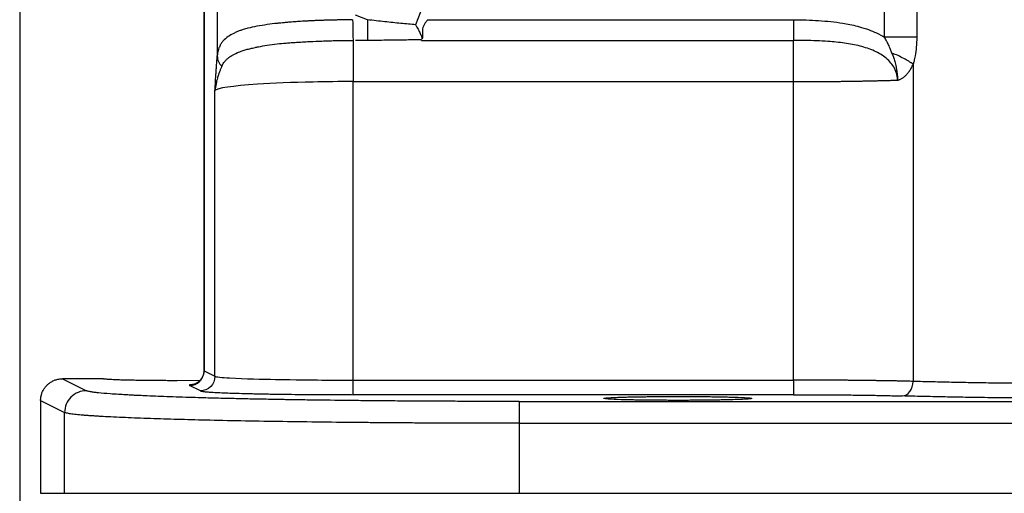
# Model space of a CAD drawing. Header units: inches. Extents: x 0.3 to 34.1, y 0.2 to 21.7.
# Tile 2 of 26: x 2.4 to 5.8, y 5.2 to 6.8. Entities that reach past the tile are written whole.
import ezdxf

# ---------------------------------------------------------------- set-up
doc = ezdxf.new("R2010")
doc.units = ezdxf.units.IN
doc.header["$MEASUREMENT"] = 0
doc.layers.add('SLD-0', color=7, linetype='Continuous', lineweight=25)
doc.styles.add('SLDTEXTSTYLE0', font='TXT', dxfattribs={"width": 0.75})
doc.dimstyles.new('SLDDIMSTYLE0', dxfattribs={"dimtxt": 0.125, "dimasz": 0.13, "dimexe": 0, "dimexo": 0.0625, "dimgap": 0.03125, "dimtad": 0, "dimtih": 1, "dimtoh": 1, "dimlfac": 0.8, "dimrnd": 1e-09, "dimzin": 12, "dimdsep": 46, "dimtxsty": 'SLDTEXTSTYLE0', "dimsah": 1, "dimcen": 0.09, "dimadec": 0, "dimazin": 3, "dimtfac": 1, "dimtofl": 0, "dimtmove": 0, "dimatfit": 3, "dimfxl": 1, "dimfrac": 2, "dimtolj": 1, "dimtzin": 12, "dimarcsym": 0})

# ---------------------------------------------------------------- blocks, each defined once
blk = doc.blocks.new('_D_3')
at = {"layer": 'SLD-0'}
for p, q in [((6.3666, 5.697), (6.3666, 2.9177)), ((2.4604, 5.1727), (2.4604, 2.9177)), ((4.2557, 3.2228), (4.2176, 3.2228)), ((4.2176, 3.2228), (4.2176, 3.0243)), ((4.6713, 3.2228), (4.7094, 3.2228)), ((4.7094, 3.2228), (4.7094, 3.0243)), ((2.4604, 3.0427), (4.108, 3.0427)), ((6.3666, 3.0427), (4.819, 3.0427)), ((4.2176, 3.0243), (4.2557, 3.0243)), ((4.7094, 3.0243), (4.6713, 3.0243))]:
    blk.add_line(p, q, dxfattribs=at)
for points in [[(2.4604, 3.0427), (2.5904, 3.0227), (2.5904, 3.0627)], [(6.3666, 3.0427), (6.2366, 3.0627), (6.2366, 3.0227)]]:
    blk.add_solid(points, dxfattribs=at)
at = {"layer": 'SLD-0', "char_height": 0.125, "attachment_point": 1, "style": 'SLDTEXTSTYLE0'}
for s, insert in [('79.38', (4.2557, 3.1855)), ('3.13', (4.3019, 2.9984))]:
    blk.add_mtext(s, dxfattribs=dict(at, insert=insert))
blk = doc.blocks.new('_D_4')
at = {"layer": 'SLD-0'}
for p, q in [((2.3885, 7.2685), (2.3885, 2.4453)), ((6.3666, 5.697), (6.3666, 2.4453)), ((4.2557, 2.7503), (4.2176, 2.7503)), ((4.2176, 2.7503), (4.2176, 2.5519)), ((4.6713, 2.7503), (4.7094, 2.7503)), ((4.7094, 2.7503), (4.7094, 2.5519)), ((2.3885, 2.5703), (4.108, 2.5703)), ((6.3666, 2.5703), (4.819, 2.5703)), ((4.2176, 2.5519), (4.2557, 2.5519)), ((4.7094, 2.5519), (4.6713, 2.5519))]:
    blk.add_line(p, q, dxfattribs=at)
for points in [[(2.3885, 2.5703), (2.5185, 2.5503), (2.5185, 2.5903)], [(6.3666, 2.5703), (6.2366, 2.5903), (6.2366, 2.5503)]]:
    blk.add_solid(points, dxfattribs=at)
at = {"layer": 'SLD-0', "char_height": 0.125, "attachment_point": 1, "style": 'SLDTEXTSTYLE0'}
for s, insert in [('80.84', (4.2557, 2.713)), ('3.18', (4.3019, 2.526))]:
    blk.add_mtext(s, dxfattribs=dict(at, insert=insert))

msp = doc.modelspace()

# ---------------------------------------------------------------- linework, layer by layer
at = {"color": 8, "linetype": 'Continuous', "lineweight": 25}
for p, q in [((5.4681, 7.4448), (5.4681, 6.7878)), ((5.3579, 6.7878), (5.3579, 7.3988)), ((3.0216, 5.6427), (3.0227, 5.6435)), ((3.0224, 5.6434), (3.0216, 5.6427))]:
    msp.add_line(p, q, dxfattribs=at)
at = {"color": 7, "linetype": 'Continuous', "lineweight": 25}
for p, q in [((3.0666, 7.0194), (3.0666, 6.7236)), ((3.021, 6.9888), (3.021, 5.6378)), ((3.0216, 6.9884), (3.0216, 5.6427)), ((3.7792, 6.9126), (3.7477, 6.8307)), ((3.5822, 6.8478), (3.541, 6.8636)), ((3.789, 6.8478), (5.0447, 6.8478)), ((3.5822, 6.7771), (3.541, 6.7771)), ((3.7682, 6.7771), (5.0447, 6.7771)), ((5.456, 6.6952), (5.456, 5.6067)), ((3.5331, 6.6357), (5.0447, 6.6357)), ((3.5331, 5.6111), (3.5331, 6.6357)), ((5.0447, 5.6111), (5.0447, 6.6357)), ((3.0588, 5.6242), (3.0588, 6.6047)), ((2.6748, 5.6158), (2.5354, 5.6158)), ((2.5354, 5.6158), (2.6175, 5.5747)), ((2.6748, 5.616), (2.6748, 5.6158)), ((3.0216, 5.6427), (3.0588, 5.6242)), ((3.0072, 5.6095), (2.9291, 5.6091)), ((3.0088, 5.5742), (2.9717, 5.5927)), ((3.5331, 5.6111), (5.0447, 5.6111)), ((5.0447, 5.5611), (3.5331, 5.5611)), ((2.4604, 5.5409), (2.5426, 5.4998)), ((2.4604, 5.5409), (2.4604, 5.2227)), ((4.103, 5.5378), (8.6303, 5.5378)), ((2.5426, 5.2227), (2.5426, 5.4998)), ((4.103, 5.4628), (8.6303, 5.4628)), ((4.103, 5.4628), (4.103, 5.2227)), ((2.4604, 5.2227), (2.5426, 5.2227)), ((4.103, 5.2227), (8.6303, 5.2227)), ((4.3935, 5.2227), (4.3935, 5.2226)), ((4.9023, 5.2226), (4.9023, 5.2227))]:
    msp.add_line(p, q, dxfattribs=at)
msp.add_circle((7.9291, 10.5034), 3.6954, dxfattribs=at)
for points, knots in [([(3.5316, 6.8478), (3.5267, 6.8478), (3.5168, 6.8477), (3.5021, 6.8475), (3.4874, 6.8473), (3.4728, 6.847), (3.4584, 6.8467), (3.4442, 6.8464), (3.4302, 6.8459), (3.4165, 6.8454), (3.4031, 6.8449), (3.39, 6.8443), (3.3772, 6.8437), (3.3649, 6.843), (3.3499, 6.8421), (3.332, 6.8409), (3.3131, 6.8395), (3.2975, 6.838), (3.2861, 6.8369), (3.2786, 6.8361), (3.2629, 6.8344), (3.2373, 6.8312), (3.203, 6.8257), (3.1758, 6.8199), (3.157, 6.8147), (3.1462, 6.8112), (3.1392, 6.8084), (3.132, 6.8054), (3.1198, 6.7996), (3.1028, 6.79), (3.09, 6.7795), (3.0831, 6.7711), (3.0799, 6.7666), (3.0774, 6.7619), (3.0749, 6.7567), (3.0722, 6.7503), (3.0696, 6.7422), (3.0676, 6.7331), (3.067, 6.7267), (3.0666, 6.7236)], [0, 0, 0, 0, 0.0203, 0.040571, 0.060779, 0.080892, 0.100876, 0.120694, 0.140309, 0.159685, 0.178782, 0.197563, 0.215989, 0.234023, 0.251625, 0.282562, 0.314808, 0.340169, 0.358836, 0.371288, 0.377795, 0.438591, 0.503555, 0.566504, 0.601377, 0.629634, 0.645757, 0.661056, 0.692416, 0.754782, 0.825575, 0.84213, 0.860935, 0.881111, 0.896036, 0.917562, 0.948351, 0.974482, 1, 1, 1, 1]), ([(3.5316, 6.8478), (3.5318, 6.8324), (3.5322, 6.8017), (3.5328, 6.7822), (3.5331, 6.7771)], [-0.9999984, -0.9999984, -0.9999984, -0.9999984, -0.4999984, 0, 0, 0, 0]), ([(3.5822, 6.8478), (3.5822, 6.8324), (3.5822, 6.8171), (3.5822, 6.792), (3.5822, 6.7823), (3.5822, 6.7771)], [0, 0, 0, 0, 0.5, 0.5, 1, 1, 1, 1]), ([(3.7477, 6.8307), (3.7395, 6.8315), (3.7226, 6.833), (3.6967, 6.8355), (3.6697, 6.8382), (3.6415, 6.8412), (3.6122, 6.8444), (3.5923, 6.8467), (3.5822, 6.8478)], [0, 0, 0, 0, 0.149701, 0.306179, 0.469441, 0.639495, 0.816346, 1, 1, 1, 1]), ([(3.7477, 6.8307), (3.7484, 6.8296), (3.7499, 6.8266), (3.7527, 6.8214), (3.7564, 6.8146), (3.7602, 6.8077), (3.7637, 6.8008), (3.7665, 6.7948), (3.7686, 6.7893), (3.7697, 6.7847), (3.7692, 6.7824), (3.7689, 6.7813)], [0, 0, 0, 0, 0.055763, 0.139114, 0.251612, 0.392352, 0.502622, 0.632885, 0.752017, 0.878538, 1, 1, 1, 1]), ([(3.789, 6.8478), (3.7877, 6.8462), (3.7855, 6.8434), (3.7813, 6.8378), (3.7766, 6.8309), (3.7724, 6.8215), (3.7711, 6.8136), (3.771, 6.8071), (3.7712, 6.8026), (3.7714, 6.7985), (3.7717, 6.7937), (3.7719, 6.788), (3.7708, 6.7843), (3.7703, 6.7826)], [0, 0, 0, 0, 0.075658, 0.125624, 0.250991, 0.375931, 0.500623, 0.561186, 0.64332, 0.696832, 0.750368, 0.881341, 1, 1, 1, 1]), ([(5.0447, 6.8478), (5.0744, 6.8478), (5.1042, 6.847), (5.1607, 6.8433), (5.1874, 6.8406), (5.2305, 6.8336), (5.2471, 6.8303), (5.2736, 6.8235), (5.2837, 6.8205), (5.3136, 6.8104), (5.3329, 6.8022), (5.3535, 6.7904), (5.3557, 6.7891), (5.3579, 6.7878)], [-0.6893704, -0.6893704, -0.6893704, -0.6893704, -0.5105501, -0.5105501, -0.3061839, -0.3061839, -0.1784551, -0.1784551, -0.1145907, -0.1145907, -0.0124076, -0.0124076, 0, 0, 0, 0]), ([(5.0447, 6.8478), (5.0447, 6.8324), (5.0447, 6.8171), (5.0447, 6.792), (5.0447, 6.7823), (5.0447, 6.7771)], [0, 0, 0, 0, 0.5, 0.5, 1, 1, 1, 1]), ([(3.0821, 6.6879), (3.0829, 6.6894), (3.0845, 6.6929), (3.0878, 6.6984), (3.0926, 6.7049), (3.0989, 6.7117), (3.1068, 6.7185), (3.1185, 6.7266), (3.1339, 6.7345), (3.151, 6.7411), (3.1663, 6.7458), (3.1781, 6.7487), (3.1884, 6.751), (3.1973, 6.7531), (3.2136, 6.7564), (3.2385, 6.7608), (3.2704, 6.765), (3.2983, 6.7678), (3.3208, 6.7695), (3.3375, 6.7705), (3.3562, 6.7716), (3.381, 6.7731), (3.4089, 6.7744), (3.4349, 6.7754), (3.4555, 6.776), (3.4773, 6.7765), (3.5038, 6.7769), (3.5229, 6.777), (3.5331, 6.7771)], [0, 0, 0, 0, 0.01756, 0.040257, 0.069249, 0.105454, 0.140234, 0.180085, 0.24761, 0.297603, 0.334576, 0.373781, 0.388702, 0.409358, 0.43688, 0.499846, 0.567729, 0.625495, 0.655367, 0.688206, 0.713153, 0.75078, 0.813216, 0.849785, 0.875563, 0.911069, 0.952594, 1, 1, 1, 1]), ([(3.5331, 6.777), (3.5331, 6.7691), (3.5331, 6.735), (3.5331, 6.6737), (3.5331, 6.6357)], [0, 0, 0, 0, 0.3105074, 0.8105074, 0.8105074, 0.8105074, 0.8105074]), ([(3.7683, 6.7795), (3.7584, 6.7793), (3.7386, 6.7788), (3.7085, 6.7782), (3.6778, 6.7777), (3.6464, 6.7774), (3.6145, 6.7772), (3.593, 6.7771), (3.5822, 6.7771)], [0, 0, 0, 0, 0.158835, 0.320752, 0.48579, 0.653987, 0.825379, 1, 1, 1, 1]), ([(3.7682, 6.7771), (3.7682, 6.7776), (3.7681, 6.7785), (3.7682, 6.7792), (3.7683, 6.7795)], [0, 0, 0, 0, 0.552339, 1, 1, 1, 1]), ([(5.0447, 6.6357), (5.0447, 6.6737), (5.0447, 6.735), (5.0447, 6.7691), (5.0447, 6.777)], [0.189253, 0.189253, 0.189253, 0.189253, 0.689253, 1, 1, 1, 1]), ([(5.4021, 6.6407), (5.402, 6.6427), (5.402, 6.6467), (5.4013, 6.6526), (5.4003, 6.6585), (5.3988, 6.6644), (5.3969, 6.6702), (5.3946, 6.6759), (5.3896, 6.6861), (5.3799, 6.7003), (5.3578, 6.7218), (5.3222, 6.7429), (5.2734, 6.7587), (5.2195, 6.7685), (5.1695, 6.7733), (5.1242, 6.7757), (5.0846, 6.7768), (5.0581, 6.7769), (5.0447, 6.777)], [0, 0, 0, 0, 0.014247, 0.028481, 0.042761, 0.057139, 0.071668, 0.086396, 0.101368, 0.153443, 0.208712, 0.322204, 0.44834, 0.577776, 0.716269, 0.809599, 0.903868, 1, 1, 1, 1]), ([(5.4681, 6.7878), (5.4541, 6.7878), (5.4369, 6.7878), (5.3991, 6.7878), (5.3785, 6.7878), (5.3579, 6.7878)], [0, 0, 0, 0, 0.5, 0.5, 1, 1, 1, 1]), ([(5.383, 6.7335), (5.3814, 6.7376), (5.3777, 6.7472), (5.3717, 6.761), (5.3649, 6.7751), (5.3602, 6.7835), (5.3579, 6.7878)], [0, 0, 0, 0, 0.220057, 0.520526, 0.755609, 1, 1, 1, 1]), ([(5.4681, 6.7878), (5.4681, 6.7765), (5.4676, 6.7652), (5.4657, 6.7439), (5.4643, 6.7339), (5.4615, 6.718), (5.4602, 6.712), (5.4579, 6.7024), (5.457, 6.6988), (5.456, 6.6952)], [0, 0, 0, 0, 0.0686866, 0.0686866, 0.1306012, 0.1306012, 0.1692979, 0.1692979, 0.1934833, 0.1934833, 0.1934833, 0.1934833]), ([(5.383, 6.7335), (5.3847, 6.7291), (5.3863, 6.7245), (5.3896, 6.7149), (5.3911, 6.7099), (5.3935, 6.7014), (5.3943, 6.6985), (5.3958, 6.6922), (5.3966, 6.6889), (5.3981, 6.6814), (5.3989, 6.6773), (5.4, 6.6697), (5.4004, 6.6669), (5.401, 6.6616), (5.4012, 6.6596), (5.4015, 6.6559), (5.4016, 6.6546), (5.4017, 6.6519), (5.4018, 6.651), (5.4019, 6.6492), (5.4019, 6.6486), (5.4021, 6.6459), (5.4021, 6.6439), (5.4021, 6.6407)], [0, 0, 0, 0, 0.25, 0.25, 0.5, 0.5, 0.625, 0.625, 0.75, 0.75, 0.875, 0.875, 0.9375, 0.9375, 0.96875, 0.96875, 0.984375, 0.984375, 0.992188, 0.992188, 0.996094, 0.996094, 1, 1, 1, 1]), ([(3.0588, 6.6047), (3.0592, 6.6118), (3.0597, 6.619), (3.0606, 6.6343), (3.0611, 6.6424), (3.062, 6.6555), (3.0623, 6.6606), (3.0628, 6.668), (3.063, 6.6705), (3.0634, 6.677), (3.0637, 6.6809), (3.0643, 6.6912), (3.0648, 6.6974), (3.0657, 6.7103), (3.0661, 6.717), (3.0666, 6.7236)], [0, 0, 0, 0, 0.0691049, 0.0691049, 0.1313966, 0.1313966, 0.170329, 0.170329, 0.1946617, 0.1946617, 0.2433271, 0.2433271, 0.3211918, 0.3211918, 0.3893234, 0.3893234, 0.3893234, 0.3893234]), ([(3.0666, 6.7236), (3.0669, 6.7172), (3.0698, 6.7045), (3.0774, 6.693), (3.0821, 6.6879)], [-1, -1, -1, -1, -0.5, 0, 0, 0, 0]), ([(5.4021, 6.6407), (5.4028, 6.6408), (5.4043, 6.6409), (5.4066, 6.6415), (5.4092, 6.6424), (5.4125, 6.6438), (5.4163, 6.6458), (5.4218, 6.6494), (5.4283, 6.6546), (5.4358, 6.6622), (5.4431, 6.6716), (5.4501, 6.6827), (5.454, 6.691), (5.456, 6.6952)], [0, 0, 0, 0, 0.028231, 0.060806, 0.097948, 0.139808, 0.205075, 0.273906, 0.398158, 0.528494, 0.682351, 0.838971, 1, 1, 1, 1]), ([(3.0823, 6.688), (3.0809, 6.6849), (3.0781, 6.6786), (3.0743, 6.6687), (3.0705, 6.6582), (3.0664, 6.6448), (3.0618, 6.6269), (3.0599, 6.6126), (3.0588, 6.6047)], [0, 0, 0, 0, 0.115251, 0.236217, 0.362899, 0.495326, 0.718311, 1, 1, 1, 1]), ([(3.5331, 6.6357), (3.4866, 6.6357), (3.4401, 6.6352), (3.3243, 6.6328), (3.2583, 6.6302), (3.1186, 6.6209), (3.0654, 6.6129), (3.0588, 6.6047), (3.0588, 6.6047), (3.0588, 6.6047)], [0, 0, 0, 0, 0.293785, 0.293785, 0.763841, 0.763841, 1.51593, 1.51593, 1.518437, 1.518437, 1.518437, 1.518437]), ([(5.0447, 6.6357), (5.0503, 6.6357), (5.0616, 6.6357), (5.0786, 6.6357), (5.0957, 6.6358), (5.1127, 6.6359), (5.1298, 6.636), (5.1468, 6.6361), (5.1639, 6.6362), (5.1808, 6.6364), (5.1977, 6.6365), (5.2145, 6.6367), (5.2312, 6.637), (5.2478, 6.6372), (5.2642, 6.6375), (5.2805, 6.6377), (5.2966, 6.638), (5.3124, 6.6384), (5.3281, 6.6387), (5.3435, 6.6391), (5.3586, 6.6395), (5.3735, 6.6399), (5.388, 6.6403), (5.3974, 6.6406), (5.4021, 6.6407)], [0, 0, 0, 0, 0.043545, 0.087271, 0.131179, 0.175268, 0.21954, 0.263992, 0.308627, 0.353443, 0.398442, 0.443622, 0.488985, 0.534529, 0.580256, 0.626164, 0.672255, 0.718529, 0.764984, 0.811622, 0.858443, 0.905446, 0.952632, 1, 1, 1, 1]), ([(2.4604, 5.5409), (2.4604, 5.5428), (2.4605, 5.5468), (2.4612, 5.5527), (2.4624, 5.5585), (2.464, 5.5642), (2.4661, 5.5697), (2.4685, 5.575), (2.4714, 5.5801), (2.4747, 5.585), (2.4783, 5.5896), (2.4834, 5.5951), (2.4904, 5.6012), (2.4999, 5.6072), (2.5107, 5.6119), (2.5227, 5.6152), (2.5311, 5.6156), (2.5354, 5.6158)], [0, 0, 0, 0, 0.050427, 0.100758, 0.150993, 0.201132, 0.251178, 0.301131, 0.350991, 0.400761, 0.450441, 0.500032, 0.590827, 0.686217, 0.786208, 0.890801, 1, 1, 1, 1]), ([(2.9291, 5.6091), (2.9254, 5.6091), (2.918, 5.6091), (2.9068, 5.6091), (2.8955, 5.6092), (2.8843, 5.6092), (2.8731, 5.6093), (2.8619, 5.6094), (2.8508, 5.6094), (2.8397, 5.6095), (2.8288, 5.6097), (2.8181, 5.6098), (2.8075, 5.6099), (2.7971, 5.6101), (2.7869, 5.6103), (2.777, 5.6104), (2.7674, 5.6106), (2.7581, 5.6108), (2.7491, 5.6111), (2.7401, 5.6113), (2.731, 5.6116), (2.7219, 5.6119), (2.713, 5.6123), (2.7044, 5.6127), (2.6964, 5.6131), (2.6893, 5.6136), (2.6832, 5.6141), (2.6785, 5.6146), (2.6754, 5.6152), (2.675, 5.6156), (2.6748, 5.6158)], [0, 0, 0, 0, 0.027886, 0.055962, 0.084228, 0.112685, 0.141333, 0.170171, 0.1992, 0.22842, 0.25783, 0.287431, 0.317223, 0.347205, 0.377379, 0.407743, 0.438298, 0.469044, 0.499982, 0.532236, 0.567131, 0.604666, 0.644843, 0.687659, 0.733117, 0.781214, 0.831951, 0.885328, 0.941344, 1, 1, 1, 1]), ([(2.9717, 5.5927), (2.9848, 5.5927), (2.9977, 5.5981), (3.0162, 5.6166), (3.0216, 5.6296), (3.0216, 5.6427)], [0, 0, 0, 0, 0.5, 0.5, 1, 1, 1, 1]), ([(3.021, 5.6434), (3.0205, 5.6382), (3.0194, 5.6273), (3.0129, 5.6154), (3.0061, 5.6076), (3, 5.6027), (2.994, 5.5992), (2.9889, 5.5971), (2.9857, 5.5964), (2.9859, 5.5964), (2.986, 5.5964)], [0, 0, 0, 0, 0.144736, 0.299508, 0.3851, 0.478653, 0.584795, 0.711713, 0.872068, 1, 1, 1, 1]), ([(3.0588, 5.6242), (3.0588, 5.6111), (3.0534, 5.5981), (3.0349, 5.5796), (3.0219, 5.5742), (3.0088, 5.5742)], [0, 0, 0, 0, 0.5, 0.5, 1, 1, 1, 1]), ([(3.0587, 5.6242), (3.0624, 5.622), (3.0819, 5.62), (3.1621, 5.616), (3.2221, 5.6142), (3.3378, 5.6123), (3.3866, 5.6117), (3.4687, 5.6112), (3.5009, 5.6111), (3.5331, 5.6111)], [0.038781, 0.038781, 0.038781, 0.038781, 0.20353, 0.20353, 0.529177, 0.529177, 1.050214, 1.050214, 1.628238, 1.628238, 1.628238, 1.628238]), ([(3.5331, 5.5611), (3.5331, 5.5615), (3.5331, 5.567), (3.5331, 5.5855), (3.5331, 5.5983), (3.5331, 5.6111)], [0, 0, 0, 0, 0.5, 0.5, 1, 1, 1, 1]), ([(5.456, 5.6067), (5.4522, 5.6068), (5.4446, 5.607), (5.4327, 5.6073), (5.4206, 5.6076), (5.4082, 5.6079), (5.3955, 5.6081), (5.3825, 5.6084), (5.3692, 5.6086), (5.3557, 5.6088), (5.342, 5.609), (5.3281, 5.6092), (5.314, 5.6094), (5.2998, 5.6096), (5.2853, 5.6098), (5.2707, 5.61), (5.256, 5.6101), (5.2412, 5.6102), (5.2263, 5.6104), (5.2113, 5.6105), (5.1962, 5.6106), (5.1811, 5.6107), (5.166, 5.6108), (5.1508, 5.6109), (5.1355, 5.6109), (5.1203, 5.611), (5.1051, 5.611), (5.09, 5.6111), (5.0748, 5.6111), (5.0597, 5.6111), (5.0497, 5.6111), (5.0447, 5.6111)], [0, 0, 0, 0, 0.036609, 0.0730661, 0.1093711, 0.1455242, 0.1815254, 0.2173746, 0.2530719, 0.2886173, 0.3240108, 0.3592523, 0.3943421, 0.4292799, 0.4640659, 0.4987, 0.5331823, 0.5675128, 0.6016915, 0.6357184, 0.6695935, 0.7033169, 0.7368885, 0.7703084, 0.8035765, 0.8366929, 0.8696577, 0.9024707, 0.9351321, 0.9676419, 1, 1, 1, 1]), ([(5.0447, 5.6111), (5.0447, 5.5983), (5.0447, 5.5855), (5.0447, 5.567), (5.0447, 5.5615), (5.0447, 5.5611)], [0, 0, 0, 0, 0.5, 0.5, 1, 1, 1, 1]), ([(5.4186, 5.5567), (5.4283, 5.557), (5.4475, 5.568), (5.4558, 5.5938), (5.456, 5.6067)], [-1, -1, -1, -1, -0.5003578, -0.0003578, -0.0003578, -0.0003578, -0.0003578]), ([(6.1571, 5.598), (6.1241, 5.598), (6.0902, 5.5981), (6.036, 5.5982), (6.0173, 5.5983), (5.9789, 5.5985), (5.9396, 5.5987), (5.8998, 5.599), (5.8604, 5.5994), (5.8409, 5.5995), (5.8126, 5.5998), (5.8033, 5.5999), (5.7852, 5.6002), (5.7763, 5.6003), (5.7511, 5.6006), (5.7365, 5.6008), (5.6984, 5.6013), (5.6754, 5.6017), (5.6308, 5.6025), (5.6092, 5.6029), (5.5662, 5.6038), (5.5447, 5.6043), (5.5005, 5.6054), (5.4778, 5.606), (5.456, 5.6067)], [0, 0, 0, 0, 0.125, 0.125, 0.1875, 0.1875, 0.25, 0.3125, 0.3125, 0.375, 0.375, 0.40625, 0.40625, 0.4375, 0.4375, 0.5, 0.5, 0.625, 0.625, 0.75, 0.75, 0.875, 0.875, 1, 1, 1, 1]), ([(2.6175, 5.5747), (2.6077, 5.5747), (2.5979, 5.5728), (2.5798, 5.5652), (2.5715, 5.5597), (2.5577, 5.5458), (2.5521, 5.5375), (2.5446, 5.5194), (2.5426, 5.5096), (2.5426, 5.4998)], [0, 0, 0, 0, 0.25, 0.25, 0.5, 0.5, 0.75, 0.75, 1, 1, 1, 1]), ([(4.103, 5.5378), (4.0895, 5.5378), (4.066, 5.5378), (4.019, 5.5379), (3.962, 5.538), (3.8918, 5.5382), (3.8338, 5.5385), (3.7911, 5.5387), (3.7681, 5.5388), (3.7457, 5.539), (3.7195, 5.5391), (3.6742, 5.5395), (3.6177, 5.5399), (3.5295, 5.5408), (3.4432, 5.5418), (3.3605, 5.543), (3.3147, 5.5437), (3.2855, 5.5442), (3.266, 5.5446), (3.2326, 5.5452), (3.1855, 5.5461), (3.1309, 5.5473), (3.0756, 5.5486), (3.0259, 5.5499), (2.9626, 5.5517), (2.9066, 5.5535), (2.8537, 5.5556), (2.8268, 5.5568), (2.8092, 5.5576), (2.7976, 5.5581), (2.7834, 5.5588), (2.7674, 5.5596), (2.7488, 5.5606), (2.7249, 5.5621), (2.6914, 5.5644), (2.6639, 5.5668), (2.6433, 5.5692), (2.6326, 5.5708), (2.6253, 5.5723), (2.6204, 5.5735), (2.6185, 5.5743), (2.6175, 5.5747)], [0, 0, 0, 0, 0.0178579, 0.031251, 0.0625005, 0.0937498, 0.125, 0.1406255, 0.1516393, 0.1562517, 0.1712633, 0.1875054, 0.2187561, 0.2500074, 0.3124938, 0.3444114, 0.3750129, 0.3837317, 0.3906386, 0.4062643, 0.4375158, 0.4687671, 0.5000184, 0.5364847, 0.5625208, 0.6250058, 0.6561361, 0.6875076, 0.693059, 0.7031337, 0.7187589, 0.7333785, 0.7500113, 0.7764598, 0.8125133, 0.8750032, 0.9043035, 0.9374998, 0.9580914, 0.9789364, 1, 1, 1, 1]), ([(3.0088, 5.5742), (3.0091, 5.5741), (3.0097, 5.5738), (3.0111, 5.5734), (3.013, 5.573), (3.0154, 5.5726), (3.0184, 5.5722), (3.0229, 5.5716), (3.0285, 5.5711), (3.0384, 5.5703), (3.0496, 5.5695), (3.0639, 5.5687), (3.08, 5.5679), (3.102, 5.567), (3.1338, 5.5659), (3.1641, 5.5651), (3.1915, 5.5645), (3.2117, 5.5641), (3.2264, 5.5638), (3.2371, 5.5636), (3.2443, 5.5634), (3.2648, 5.5631), (3.2984, 5.5626), (3.3449, 5.562), (3.3846, 5.5617), (3.4165, 5.5615), (3.4384, 5.5614), (3.4619, 5.5613), (3.485, 5.5612), (3.5099, 5.5612), (3.5252, 5.5612), (3.5331, 5.5611)], [0, 0, 0, 0, 0.018025, 0.036713, 0.056019, 0.075894, 0.096275, 0.117093, 0.156611, 0.178191, 0.240717, 0.272457, 0.304465, 0.369127, 0.427486, 0.500042, 0.534913, 0.565679, 0.598396, 0.603459, 0.614713, 0.630994, 0.695646, 0.759361, 0.82187, 0.852605, 0.882951, 0.906095, 0.942381, 0.970255, 1, 1, 1, 1]), ([(4.6479, 5.5416), (4.6442, 5.5416), (4.6367, 5.5416), (4.6255, 5.5416), (4.6143, 5.5417), (4.603, 5.5417), (4.5918, 5.5418), (4.5806, 5.5418), (4.5695, 5.5419), (4.5585, 5.542), (4.5476, 5.5422), (4.5368, 5.5423), (4.5262, 5.5424), (4.5158, 5.5426), (4.5057, 5.5427), (4.4958, 5.5429), (4.4862, 5.5431), (4.4769, 5.5433), (4.4508, 5.544), (4.409, 5.5456), (4.3873, 5.548), (4.4014, 5.5502), (4.4305, 5.5518), (4.4606, 5.5528), (4.4849, 5.5534), (4.5033, 5.5538), (4.5226, 5.5541), (4.5426, 5.5543), (4.5632, 5.5545), (4.5842, 5.5547), (4.6054, 5.5548), (4.6267, 5.5549), (4.6408, 5.5549), (4.6479, 5.5549)], [0, 0, 0, 0, 0.013977, 0.028049, 0.042217, 0.056481, 0.07084, 0.085294, 0.099844, 0.11449, 0.129231, 0.144067, 0.159, 0.174028, 0.189151, 0.204371, 0.219686, 0.235097, 0.250603, 0.355438, 0.499554, 0.600471, 0.683793, 0.749454, 0.778654, 0.807513, 0.836032, 0.86421, 0.892048, 0.919546, 0.946704, 0.973522, 1, 1, 1, 1]), ([(4.6479, 5.5549), (4.6516, 5.5549), (4.6591, 5.5549), (4.6703, 5.5549), (4.6815, 5.5549), (4.6927, 5.5548), (4.704, 5.5548), (4.7151, 5.5547), (4.7263, 5.5546), (4.7373, 5.5545), (4.7482, 5.5544), (4.759, 5.5543), (4.7695, 5.5541), (4.7799, 5.554), (4.7901, 5.5538), (4.8, 5.5536), (4.8096, 5.5534), (4.8189, 5.5532), (4.845, 5.5526), (4.8868, 5.551), (4.9085, 5.5486), (4.8944, 5.5463), (4.8653, 5.5447), (4.8352, 5.5437), (4.8109, 5.5431), (4.7925, 5.5428), (4.7732, 5.5425), (4.7532, 5.5422), (4.7325, 5.542), (4.7115, 5.5418), (4.6903, 5.5417), (4.6691, 5.5416), (4.6549, 5.5416), (4.6479, 5.5416)], [0, 0, 0, 0, 0.013983, 0.02806, 0.042232, 0.056499, 0.070861, 0.085317, 0.099869, 0.114515, 0.129256, 0.144092, 0.159023, 0.174049, 0.18917, 0.204386, 0.219697, 0.235102, 0.250603, 0.355438, 0.499554, 0.600471, 0.683793, 0.749454, 0.778644, 0.807495, 0.836009, 0.864185, 0.892023, 0.919523, 0.946686, 0.973512, 1, 1, 1, 1]), ([(5.0447, 5.5611), (5.0491, 5.5611), (5.058, 5.5611), (5.0711, 5.5611), (5.0838, 5.5611), (5.1017, 5.5611), (5.1232, 5.561), (5.1482, 5.5609), (5.1734, 5.5607), (5.1989, 5.5605), (5.225, 5.5603), (5.2497, 5.56), (5.2699, 5.5597), (5.2856, 5.5595), (5.3011, 5.5593), (5.32, 5.559), (5.3417, 5.5586), (5.3591, 5.5582), (5.3725, 5.5579), (5.3855, 5.5576), (5.3979, 5.5573), (5.4099, 5.557), (5.4156, 5.5568), (5.4186, 5.5567)], [0, 0, 0, 0, 0.031751, 0.062839, 0.093146, 0.122555, 0.190012, 0.24717, 0.303579, 0.37321, 0.436546, 0.499974, 0.563402, 0.595091, 0.626746, 0.689905, 0.752795, 0.81533, 0.84644, 0.877432, 0.93901, 0.968429, 1, 1, 1, 1]), ([(6.1571, 5.5481), (6.1501, 5.5481), (6.1359, 5.5481), (6.1145, 5.5481), (6.0928, 5.5481), (6.0708, 5.5482), (6.0427, 5.5482), (6.0084, 5.5483), (5.9682, 5.5485), (5.8992, 5.5489), (5.8247, 5.5495), (5.75, 5.5503), (5.7029, 5.5509), (5.6627, 5.5515), (5.6262, 5.5521), (5.5911, 5.5527), (5.5566, 5.5534), (5.5224, 5.5541), (5.4876, 5.5549), (5.4525, 5.5558), (5.4301, 5.5564), (5.4186, 5.5567)], [0, 0, 0, 0, 0.025252, 0.050897, 0.076947, 0.103414, 0.130307, 0.178548, 0.227513, 0.277295, 0.432557, 0.506639, 0.568597, 0.620887, 0.671799, 0.722225, 0.772612, 0.825684, 0.879911, 0.938702, 1, 1, 1, 1]), ([(4.103, 5.4628), (4.0936, 5.4629), (4.0747, 5.4629), (4.0465, 5.4629), (4.0182, 5.4629), (3.9899, 5.4629), (3.9616, 5.463), (3.9333, 5.4631), (3.9051, 5.4632), (3.8769, 5.4633), (3.8487, 5.4634), (3.8206, 5.4635), (3.7926, 5.4636), (3.7646, 5.4638), (3.7367, 5.4639), (3.7089, 5.4641), (3.6812, 5.4643), (3.6536, 5.4645), (3.6262, 5.4647), (3.5988, 5.4649), (3.5716, 5.4652), (3.5072, 5.4658), (3.4064, 5.4669), (3.2734, 5.4687), (3.1456, 5.4709), (3.0305, 5.4734), (2.927, 5.4761), (2.8338, 5.479), (2.7472, 5.4823), (2.6928, 5.485), (2.6618, 5.4867), (2.649, 5.4875), (2.6362, 5.4884), (2.6235, 5.4893), (2.6111, 5.4902), (2.5992, 5.4912), (2.5878, 5.4923), (2.5772, 5.4934), (2.5675, 5.4946), (2.559, 5.4958), (2.5518, 5.4971), (2.5461, 5.4984), (2.5438, 5.4993), (2.5426, 5.4998)], [0, 0, 0, 0, 0.011906, 0.023825, 0.035758, 0.047704, 0.059663, 0.071636, 0.083623, 0.095622, 0.107636, 0.119662, 0.131702, 0.143756, 0.155823, 0.167903, 0.179997, 0.192105, 0.204225, 0.21636, 0.228507, 0.240669, 0.303334, 0.367439, 0.432985, 0.499971, 0.558681, 0.621466, 0.688327, 0.759261, 0.772763, 0.787101, 0.802275, 0.818285, 0.835132, 0.852814, 0.871333, 0.890687, 0.910878, 0.931904, 0.953767, 0.976465, 1, 1, 1, 1]), ([(2.5426, 5.2227), (2.5431, 5.2227), (2.5442, 5.2227), (2.5463, 5.2227), (2.5489, 5.2227), (2.5519, 5.2227), (2.5554, 5.2227), (2.5593, 5.2227), (2.5637, 5.2227), (2.5686, 5.2227), (2.574, 5.2227), (2.5798, 5.2227), (2.5954, 5.2227), (2.6262, 5.2227), (2.6819, 5.2227), (2.7503, 5.2227), (2.831, 5.2227), (2.9231, 5.2227), (3.0258, 5.2227), (3.1382, 5.2227), (3.2593, 5.2227), (3.388, 5.2227), (3.5231, 5.2227), (3.6634, 5.2227), (3.7757, 5.2227), (3.8569, 5.2227), (3.9058, 5.2227), (3.9549, 5.2227), (4.0041, 5.2227), (4.0535, 5.2227), (4.0865, 5.2227), (4.103, 5.2227)], [0, 0, 0, 0, 0.011391, 0.022767, 0.034132, 0.045488, 0.05684, 0.068189, 0.079541, 0.090898, 0.102264, 0.113641, 0.125034, 0.187523, 0.250024, 0.312512, 0.375013, 0.437502, 0.500002, 0.562491, 0.624991, 0.68748, 0.74998, 0.812469, 0.874969, 0.895841, 0.916671, 0.937482, 0.958293, 0.979125, 1, 1, 1, 1])]:
    msp.add_open_spline(points, degree=3, knots=knots, dxfattribs=at)
for points in [[(5.456, 6.6952), (5.4467, 6.702), (5.4246, 6.7156), (5.3973, 6.728), (5.383, 6.7335)], [(4.103, 5.5378), (4.103, 5.5373), (4.103, 5.5206), (4.103, 5.4822), (4.103, 5.4628)]]:
    msp.add_open_spline(points, degree=3, dxfattribs=at)
at = {"color": 8, "linetype": 'Continuous', "lineweight": 25}
msp.add_open_spline([(2.9914, 5.5969), (2.9879, 5.5967), (2.9689, 5.5954), (2.9704, 5.5939), (2.9717, 5.5927)], degree=3, knots=[0, 0, 0, 0, 0.180798, 1, 1, 1, 1], dxfattribs=at)

# ---------------------------------------------------------------- dimensions: what is measured, and where the dimension line sits
at = {"layer": 'SLD-0'}
for base, p1, picture, middle in [((6.3666, 2.5703), (2.3885, 7.3185), '_D_4', (4.4635, 2.5703)), ((6.3666, 3.0427), (2.4604, 5.2227), '_D_3', (4.4635, 3.0427))]:
    dim = msp.add_linear_dim(base=base, p1=p1, p2=(6.3666, 5.747), dimstyle='SLDDIMSTYLE0', dxfattribs=at)
    dim.commit()
    dim.dimension.update_dxf_attribs({"geometry": picture, "text_midpoint": middle, "dimtype": 160})

doc.saveas('drawing.dxf')
